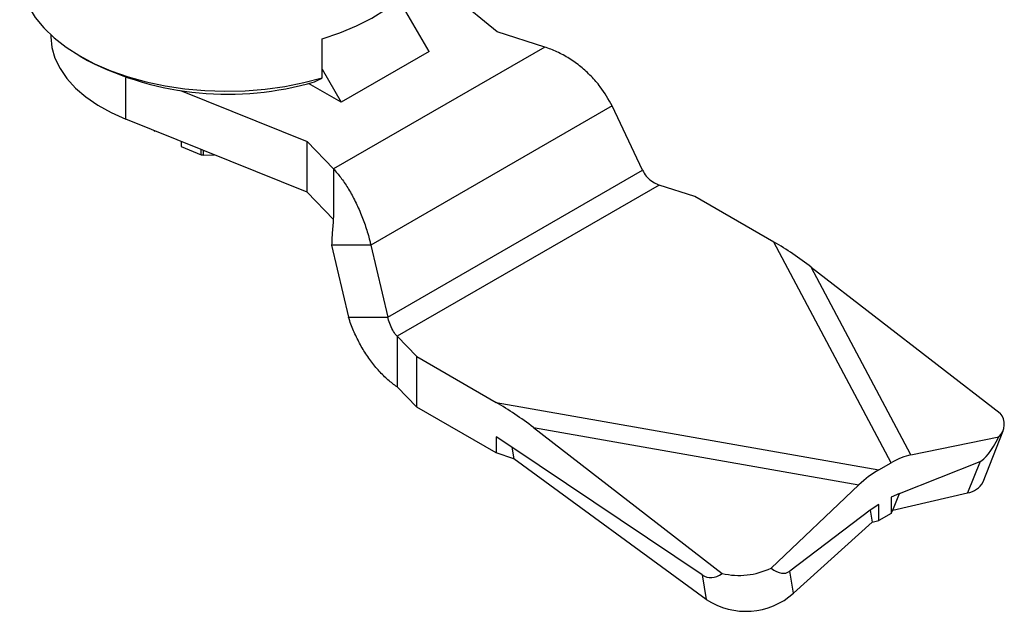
# Model space of a CAD drawing. Header units: millimetres. Extents: x 1639 to 1922, y 1717 to 1909.
# Tile 11 of 13: x 1794 to 1842, y 1833 to 1862. Entities that reach past the tile are written whole.
import ezdxf

# ---------------------------------------------------------------- set-up
doc = ezdxf.new("R2010")
doc.units = ezdxf.units.MM
doc.layers.add('1轮廓实线层', color=7, linetype='Continuous')

msp = doc.modelspace()

# ---------------------------------------------------------------- linework, layer by layer
at = {"layer": '1轮廓实线层', "linetype": 'Continuous', "lineweight": 25}
for p, q in [((1817.364, 1861.389), (1813.778, 1864.354)), ((1814.071, 1860.432), (1812.608, 1862.967)), ((1819.662, 1860.652), (1817.364, 1861.389)), ((1795.783, 1861.246), (1795.783, 1861.184)), ((1808.907, 1859.168), (1808.907, 1861.046)), ((1819.662, 1860.652), (1809.448, 1854.755)), ((1814.071, 1860.432), (1809.828, 1857.983)), ((1797.21, 1860.206), (1797.564, 1860.001)), ((1808.907, 1859.579), (1809.828, 1857.983)), ((1799.417, 1857.161), (1799.417, 1859.168)), ((1802.054, 1858.548), (1808.172, 1856.082)), ((1809.828, 1857.983), (1808.248, 1858.895)), ((1822.915, 1857.803), (1811.255, 1851.072)), ((1824.386, 1854.689), (1822.915, 1857.803)), ((1808.172, 1853.632), (1799.417, 1857.161)), ((1800.818, 1856.573), (1800.746, 1856.625)), ((1800.818, 1856.573), (1800.818, 1856.596)), ((1802.09, 1856.083), (1802.09, 1855.838)), ((1808.172, 1856.082), (1809.448, 1854.755)), ((1808.172, 1853.632), (1808.172, 1856.082)), ((1802.09, 1855.838), (1803.046, 1855.432)), ((1803.046, 1855.432), (1803.046, 1855.698)), ((1803.143, 1855.659), (1803.143, 1855.417)), ((1803.143, 1855.417), (1803.678, 1855.444)), ((1809.448, 1854.755), (1809.448, 1852.666)), ((1812.073, 1847.581), (1824.386, 1854.689)), ((1825.199, 1853.977), (1812.524, 1846.66)), ((1826.91, 1853.428), (1825.199, 1853.977)), ((1809.448, 1852.306), (1808.172, 1853.632)), ((1830.741, 1851.216), (1826.91, 1853.428)), ((1809.448, 1852.666), (1809.427, 1852.111)), ((1811.255, 1851.072), (1809.358, 1851.072)), ((1809.358, 1851.072), (1810.175, 1847.58)), ((1811.255, 1851.072), (1812.073, 1847.581)), ((1836.403, 1840.539), (1830.741, 1851.216)), ((1837.361, 1840.92), (1832.545, 1850.003)), ((1832.545, 1850.003), (1841.671, 1842.935)), ((1810.175, 1847.58), (1812.073, 1847.581)), ((1812.524, 1846.66), (1813.475, 1845.672)), ((1812.524, 1846.66), (1812.524, 1844.21)), ((1813.475, 1845.672), (1817.306, 1843.461)), ((1813.475, 1843.222), (1813.475, 1845.672)), ((1812.524, 1844.21), (1813.475, 1843.222)), ((1817.306, 1841.011), (1813.475, 1843.222)), ((1817.306, 1843.461), (1835.802, 1840.192)), ((1819.11, 1842.247), (1834.843, 1839.466)), ((1819.11, 1842.247), (1828.236, 1835.179)), ((1818.071, 1841.3), (1817.306, 1841.791)), ((1817.306, 1841.791), (1817.306, 1841.011)), ((1837.361, 1840.92), (1841.607, 1841.795)), ((1840.845, 1839.608), (1841.826, 1842.083)), ((1827.264, 1835.115), (1818.071, 1841.3)), ((1818.071, 1841.3), (1818.17, 1840.73)), ((1818.17, 1840.73), (1817.306, 1841.011)), ((1827.47, 1833.923), (1818.17, 1840.73)), ((1835.802, 1840.192), (1836.403, 1840.539)), ((1836.809, 1839.055), (1840.699, 1840.601)), ((1840.699, 1840.601), (1840.096, 1839.082)), ((1830.597, 1835.439), (1834.843, 1839.466)), ((1836.809, 1839.055), (1836.403, 1838.869)), ((1836.487, 1838.242), (1840.096, 1839.082)), ((1836.487, 1838.242), (1836.809, 1839.055)), ((1835.802, 1838.522), (1835.395, 1838.239)), ((1835.802, 1837.742), (1835.802, 1838.522)), ((1836.403, 1838.869), (1836.403, 1838.089)), ((1835.395, 1838.239), (1831.506, 1835.294)), ((1835.395, 1838.239), (1835.494, 1837.669)), ((1836.403, 1838.089), (1835.802, 1837.742)), ((1836.403, 1838.089), (1836.487, 1838.242)), ((1831.69, 1834.229), (1835.494, 1837.669)), ((1835.494, 1837.669), (1835.802, 1837.742)), ((1827.264, 1835.115), (1827.47, 1833.923)), ((1831.69, 1834.229), (1831.506, 1835.294))]:
    msp.add_line(p, q, dxfattribs=at)
at = {"layer": '1轮廓实线层', "linetype": 'Continuous', "lineweight": 25, "flags": 128}
for points in [[(1808.907, 1861.046), (1809.761, 1861.336), (1810.562, 1861.672), (1811.301, 1862.053), (1811.971, 1862.474), (1812.566, 1862.931), (1813.08, 1863.42), (1813.507, 1863.936), (1813.844, 1864.474), (1814.087, 1865.028), (1814.233, 1865.594), (1814.283, 1866.165)], [(1794.283, 1864.287), (1794.33, 1863.724), (1794.473, 1863.166), (1794.709, 1862.619), (1795.036, 1862.088), (1795.452, 1861.578), (1795.952, 1861.094), (1796.531, 1860.64), (1797.184, 1860.221), (1797.905, 1859.84), (1798.687, 1859.503), (1799.522, 1859.21), (1800.402, 1858.966), (1801.32, 1858.773), (1802.265, 1858.633), (1803.23, 1858.546), (1804.205, 1858.514), (1805.181, 1858.537), (1806.148, 1858.615), (1807.097, 1858.748), (1808.02, 1858.932), (1808.907, 1859.168)], [(1795.783, 1861.184), (1795.783, 1861.142), (1795.838, 1860.624), (1795.988, 1860.112), (1796.231, 1859.612), (1796.563, 1859.13), (1796.983, 1858.67), (1797.484, 1858.239), (1798.061, 1857.841), (1798.708, 1857.48), (1799.417, 1857.161)]]:
    msp.add_lwpolyline(points, dxfattribs=at)
at = {"layer": '1轮廓实线层', "linetype": 'Continuous', "lineweight": 25}
for centre, radius, start, end in [((1804.333, 1873.198), 14.831, 242.8456, 286.4607), ((1841.059, 1842.397), 0.815, 312.3475, 41.3005), ((1839.97, 1840.057), 0.984, 277.3972, 332.8395), ((1829.041, 1838.723), 3.635, 257.2057, 295.3565), ((1829.382, 1836.819), 3.47, 236.5651, 311.7143)]:
    msp.add_arc(centre, radius, start, end, dxfattribs=at)
for centre, major_axis, ratio, start_param, end_param in [((1830.741, 1848.359), (5.083, -3.699), 0.3815, 1.492525, 1.841591), ((1817.306, 1840.603), (5.083, -3.699), 0.3815, 1.492525, 1.841591), ((1844.692, 1857.454), (4.143, 16.869), 0.107335, 3.217938, 3.549782), ((1836.403, 1837.681), (2.208, 3.034), 0.568661, 0.558396, 0.907462), ((1835.802, 1837.334), (2.208, 3.034), 0.568661, 0.907462, 1.256527), ((1828.39, 1842.467), (0.774, 7.486), 0.303793, 2.981237, 3.405101), ((1827.513, 1847.537), (-3.835, 12.325), 0.19436, 2.879788, 3.211631)]:
    msp.add_ellipse(centre, major_axis=major_axis, ratio=ratio, start_param=start_param, end_param=end_param, dxfattribs=at)
for points, knots in [([(1822.915, 1857.803), (1822.74, 1858.12), (1822.459, 1858.628), (1821.911, 1859.248), (1821.407, 1859.709), (1820.849, 1860.106), (1820.261, 1860.434), (1819.86, 1860.58), (1819.662, 1860.652)], [0, 0, 0, 0, 0.247694, 0.395855, 0.54404, 0.697428, 0.850832, 1, 1, 1, 1]), ([(1803.143, 1855.417), (1803.134, 1855.417), (1803.117, 1855.418), (1803.091, 1855.421), (1803.066, 1855.425), (1803.053, 1855.43), (1803.046, 1855.432)], [0, 0, 0, 0, 0.248123, 0.5000006, 0.7518258, 1, 1, 1, 1]), ([(1809.448, 1854.755), (1809.566, 1854.623), (1809.802, 1854.359), (1810.145, 1853.848), (1810.468, 1853.268), (1810.76, 1852.634), (1811.009, 1851.965), (1811.167, 1851.439), (1811.238, 1851.142), (1811.255, 1851.072)], [0, 0, 0, 0, 0.15998, 0.319949, 0.479781, 0.639585, 0.795569, 0.951521, 1, 1, 1, 1]), ([(1824.386, 1854.689), (1824.441, 1854.593), (1824.55, 1854.401), (1824.81, 1854.164), (1825.037, 1854.033), (1825.169, 1853.987), (1825.199, 1853.977)], [0, 0, 0, 0, 0.300373, 0.600406, 0.909011, 1, 1, 1, 1]), ([(1809.432, 1852.126), (1809.421, 1852.017), (1809.402, 1851.827), (1809.376, 1851.453), (1809.364, 1851.202), (1809.358, 1851.072)], [0, 0, 0, 0, 0.395228, 0.686975, 1, 1, 1, 1]), ([(1812.524, 1844.21), (1812.376, 1844.318), (1812.081, 1844.533), (1811.649, 1844.964), (1811.243, 1845.462), (1810.872, 1846.017), (1810.551, 1846.614), (1810.322, 1847.143), (1810.214, 1847.466), (1810.175, 1847.58)], [0, 0, 0, 0, 0.152797, 0.305594, 0.4584, 0.611204, 0.763798, 0.916391, 1, 1, 1, 1]), ([(1812.524, 1846.66), (1812.466, 1846.73), (1812.349, 1846.871), (1812.194, 1847.182), (1812.109, 1847.43), (1812.077, 1847.562), (1812.073, 1847.581)], [0, 0, 0, 0, 0.317929, 0.63606, 0.947979, 1, 1, 1, 1])]:
    msp.add_open_spline(points, degree=3, knots=knots, dxfattribs=at)
msp.add_open_spline([(1808.535, 1858.975), (1808.659, 1859.039), (1808.783, 1859.104), (1808.907, 1859.168)], degree=3, dxfattribs=at)

doc.saveas('drawing.dxf')
